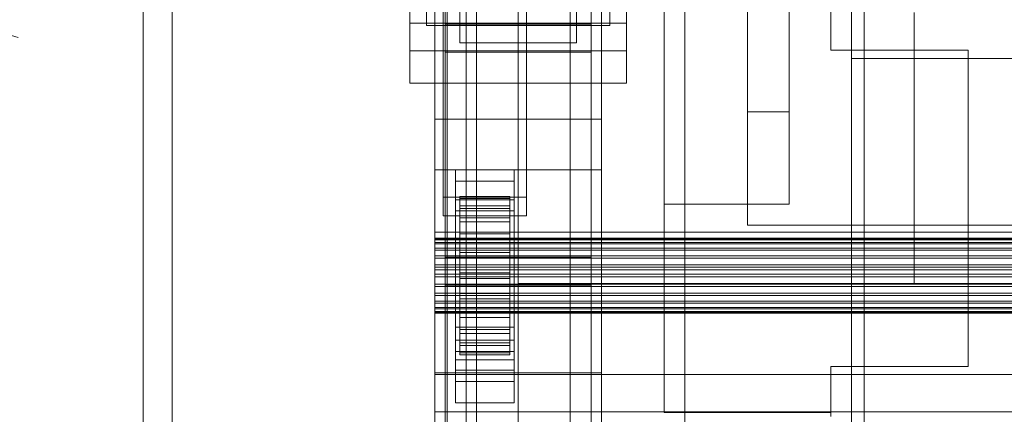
# Model space of a CAD drawing. Header units: millimetres. Extents: x -1970 to 61924, y -58230 to 6847.
# Tile 14 of 256: x -1600 to -1363, y -34735 to -34641. Entities that reach past the tile are written whole.
import ezdxf

# ---------------------------------------------------------------- set-up
doc = ezdxf.new("R2010")
doc.units = ezdxf.units.MM
for name, color, linetype, lineweight in [('COTAS_O', 1, 'Continuous', 0), ('COTAS_P', 1, 'Continuous', 0), ('frontal_briquetadora', 7, 'Continuous', 0), ('frontal_C03', 7, 'Continuous', 0), ('frontal_secador', 7, 'Continuous', 0)]:
    doc.layers.add(name, color=color, linetype=linetype, lineweight=lineweight)
doc.dimstyles.new('R19_100', dxfattribs={"dimtxt": 250, "dimasz": 150, "dimexe": 150, "dimexo": 80, "dimgap": 100, "dimtad": 1, "dimtih": 1, "dimtoh": 1, "dimdsep": 46, "dimcen": 0.09, "dimadec": 0, "dimazin": 0, "dimtfac": 1, "dimtdec": 4, "dimtofl": 0, "dimtmove": 0, "dimatfit": 3, "dimfxl": 1, "dimtolj": 1, "dimtzin": 0, "dimarcsym": 0})

# ---------------------------------------------------------------- blocks, each defined once
blk = doc.blocks.new('DIM_R26_43')
at = {"layer": 'COTAS_P'}
for p, q in [((-1750, -34600), (-1600, -34555)), ((2600, -34600), (2450, -34555)), ((-1750, -35500), (-1750, -34600)), ((-1750, -34600), (2600, -34600)), ((-1750, -34600), (-1600, -34645)), ((2600, -34600), (2450, -34645)), ((2600, -35500), (2600, -34600))]:
    blk.add_line(p, q, dxfattribs=at)
blk.add_text('4350 P', height=250, dxfattribs=at).set_placement((425, -34500))
blk = doc.blocks.new('DIM_R26_50')
at = {"layer": 'COTAS_O'}
for p, q in [((-1480, -33670), (-780, -33670)), ((-780, -33670), (-825, -33820)), ((-780, -36000), (-780, -33670)), ((-780, -33670), (-735, -33820)), ((-780, -36000), (-825, -35850)), ((-780, -36000), (-735, -35850)), ((-1480, -36000), (-780, -36000))]:
    blk.add_line(p, q, dxfattribs=at)
blk.add_text('2330 O', height=250, rotation=90, dxfattribs=at).set_placement((-880, -34835))
blk = doc.blocks.new('DIM_R26_52')
at = {"layer": 'COTAS_O'}
for p, q in [((-1400, -33000), (-700, -33000)), ((-700, -33000), (-745, -33150)), ((-700, -36000), (-700, -33000)), ((-700, -33000), (-655, -33150)), ((-700, -36000), (-745, -35850)), ((-700, -36000), (-655, -35850)), ((-1400, -36000), (-700, -36000))]:
    blk.add_line(p, q, dxfattribs=at)
blk.add_text('3000 O', height=250, rotation=90, dxfattribs=at).set_placement((-800, -34500))

msp = doc.modelspace()

# ---------------------------------------------------------------- linework, layer by layer
at = {"layer": 'frontal_briquetadora'}
for p, q in [((-1445, -34685), (-1445, -34350)), ((-1425, -34350), (-1425, -34685)), ((-1445, -34685), (-1445, -34420.934)), ((-1445, -34436.107), (-1445, -34685)), ((-1425, -34436.107), (-1425, -34662.857)), ((-1425, -34510), (-1425, -34690)), ((-1445, -34612), (-1445, -34735)), ((-1415, -34685), (-1415, -34622.143)), ((-1415, -34662.857), (-1415, -34622.143)), ((-1445, -34636), (-1445, -34735)), ((-1405, -34636), (-1405, -34648)), ((-1385, -34690), (-1385, -34639)), ((-1385, -34639), (-1385, -34704)), ((-1405, -34648), (-1372, -34648)), ((-1372, -34648), (-1372, -34724)), ((-1425, -34690), (-1425, -34662.857)), ((-1415, -34662.857), (-1425, -34662.857)), ((-1415, -34662.857), (-1415, -34685)), ((-1415, -34685), (-1445, -34685)), ((-1425, -34685), (-1445, -34685)), ((-1385, -34690), (-1425, -34690)), ((-620, -34690), (-1425, -34690)), ((-1320, -34690), (-1385, -34690)), ((-1385, -34690), (-1385, -34704)), ((-570, -34704), (-1480, -34704)), ((-1480, -34704), (-1480, -34736)), ((-1385, -34704), (-1320, -34704)), ((-1405, -34735), (-1405, -34724)), ((-1405, -34724), (-1405, -34736)), ((-1372, -34724), (-1405, -34724)), ((-1445, -34735), (-1405, -34735)), ((-1405, -34735), (-1405, -34736))]:
    msp.add_line(p, q, dxfattribs=at)
at = {"layer": 'frontal_C03'}
for p, q in [((-1500, -34875.113), (-1500, -32314.944)), ((-1500, -32318.841), (-1500, -34879.011)), ((-1570, -35975), (-1570, -32996.942)), ((-1563, -35975), (-1563, -32996.942)), ((-1497, -35975), (-1497, -32996.942)), ((-1490, -35975), (-1490, -32996.942)), ((-1570, -35975), (-1570, -33266.434)), ((-1563, -35975), (-1563, -33266.434)), ((-1497, -35975), (-1497, -33266.434)), ((-1490, -35975), (-1490, -33266.434)), ((-1570, -35975), (-1570, -33805.417)), ((-1563, -35975), (-1563, -33805.417)), ((-1497, -35975), (-1497, -33805.417)), ((-1490, -35975), (-1490, -33805.417)), ((-1492.5, -34957.413), (-1492.5, -34362.453)), ((-1467.5, -34362.453), (-1467.5, -34957.413)), ((-1497.5, -34697.731), (-1497.5, -34372.263)), ((-1462.5, -34372.263), (-1462.5, -34697.731)), ((-1497.5, -34704.469), (-1497.5, -34379)), ((-1462.5, -34704.469), (-1462.5, -34379)), ((-1492.5, -34983.77), (-1492.5, -34388.81)), ((-1467.5, -34983.77), (-1467.5, -34388.81)), ((-1500, -34664.612), (-1500, -34395.121)), ((-1460, -34664.612), (-1460, -34395.121)), ((-1500, -34676.738), (-1500, -34407.247)), ((-1460, -34407.247), (-1460, -34676.738)), ((-1570, -35975), (-1570, -34411.773)), ((-1563, -35975), (-1563, -34411.773)), ((-1497, -35975), (-1497, -34411.773)), ((-1490, -35975), (-1490, -34411.773)), ((-1500, -34725.461), (-1500, -34455.97)), ((-1460, -34725.461), (-1460, -34455.97)), ((-1480, -34813.291), (-1480, -34466.384)), ((-1440, -34466.384), (-1440, -34813.291)), ((-1480, -34475.367), (-1480, -34822.274)), ((-1440, -34822.274), (-1440, -34475.367)), ((-1498, -34683.342), (-1498, -34622.536)), ((-1478, -34622.536), (-1478, -34683.342)), ((-1500, -34625.634), (-1500, -34664.612)), ((-1500, -34895.125), (-1500, -34625.634)), ((-1498, -34627.028), (-1498, -34687.834)), ((-1478, -34687.834), (-1478, -34627.028)), ((-1460, -34664.612), (-1460, -34625.634)), ((-1460, -34625.634), (-1460, -34895.125)), ((-1502, -34630.396), (-1502, -34642.09)), ((-1502, -34630.861), (-1502, -34642.09)), ((-1458, -34642.09), (-1458, -34630.396)), ((-1458, -34642.09), (-1458, -34630.861)), ((-1506, -34648.16), (-1506, -34633.787)), ((-1506, -34641.583), (-1506, -34633.787)), ((-1454, -34633.787), (-1454, -34648.16)), ((-1454, -34633.787), (-1454, -34641.583)), ((-1494, -34634.597), (-1494, -34646.291)), ((-1466, -34646.291), (-1466, -34634.597)), ((-1494, -34639.554), (-1494, -34646.291)), ((-1466, -34646.291), (-1466, -34639.554)), ((-1454, -34641.583), (-1506, -34641.583)), ((-1506, -34641.583), (-1506, -34655.955)), ((-1502, -34642.09), (-1458, -34642.09)), ((-1497.5, -34648.492), (-1497.5, -34641.754)), ((-1497.5, -34641.754), (-1462.5, -34641.754)), ((-1497.5, -34967.223), (-1497.5, -34641.754)), ((-1462.5, -34641.754), (-1462.5, -34648.492)), ((-1462.5, -34641.754), (-1462.5, -34967.223)), ((-1454, -34655.955), (-1454, -34641.583)), ((-1454, -34648.16), (-1506, -34648.16)), ((-1506, -34648.16), (-1506, -34655.955)), ((-1494, -34646.291), (-1466, -34646.291)), ((-1454, -34655.955), (-1454, -34648.16)), ((-1462.5, -34648.492), (-1497.5, -34648.492)), ((-1497.5, -34973.96), (-1497.5, -34648.492)), ((-1462.5, -34973.96), (-1462.5, -34648.492)), ((-1506, -34655.955), (-1454, -34655.955)), ((-1500, -34664.612), (-1460, -34664.612)), ((-1500, -34934.104), (-1500, -34664.612)), ((-1460, -34934.104), (-1460, -34664.612)), ((-1460, -34676.738), (-1500, -34676.738)), ((-1500, -34676.738), (-1500, -34725.461)), ((-1500, -34946.23), (-1500, -34676.738)), ((-1495, -34679.445), (-1495, -34676.75)), ((-1495, -34676.75), (-1481, -34676.75)), ((-1495, -34717.677), (-1495, -34676.75)), ((-1481, -34676.75), (-1481, -34679.445)), ((-1481, -34676.75), (-1481, -34717.677)), ((-1460, -34725.461), (-1460, -34676.738)), ((-1460, -34676.738), (-1460, -34946.23)), ((-1481, -34679.445), (-1495, -34679.445)), ((-1495, -34679.445), (-1495, -34720.372)), ((-1481, -34720.372), (-1481, -34679.445)), ((-1478, -34683.342), (-1498, -34683.342)), ((-1498, -34683.342), (-1498, -34687.834)), ((-1494, -34693.159), (-1494, -34683.166)), ((-1494, -34683.166), (-1494, -34683.986)), ((-1494, -34683.166), (-1482, -34683.166)), ((-1494, -34683.639), (-1494, -34683.166)), ((-1494, -34693.384), (-1494, -34683.639)), ((-1494, -34683.639), (-1482, -34683.639)), ((-1494, -34685.374), (-1494, -34683.639)), ((-1482, -34683.986), (-1482, -34683.166)), ((-1482, -34683.166), (-1482, -34693.159)), ((-1482, -34683.166), (-1482, -34683.639)), ((-1482, -34683.639), (-1482, -34693.384)), ((-1482, -34683.639), (-1482, -34685.374)), ((-1478, -34687.834), (-1478, -34683.342)), ((-1495, -34686.631), (-1495, -34683.936)), ((-1495, -34683.936), (-1481, -34683.936)), ((-1495, -34724.863), (-1495, -34683.936)), ((-1494, -34693.548), (-1494, -34683.986)), ((-1494, -34683.986), (-1494, -34686.045)), ((-1494, -34683.986), (-1482, -34683.986)), ((-1494, -34694.206), (-1494, -34685.374)), ((-1494, -34685.374), (-1482, -34685.374)), ((-1494, -34688.253), (-1494, -34685.374)), ((-1494, -34694.523), (-1494, -34686.045)), ((-1494, -34686.045), (-1494, -34689.201)), ((-1494, -34686.045), (-1482, -34686.045)), ((-1482, -34686.045), (-1482, -34683.986)), ((-1482, -34683.986), (-1482, -34693.548)), ((-1482, -34685.374), (-1482, -34694.206)), ((-1482, -34685.374), (-1482, -34688.253)), ((-1482, -34689.201), (-1482, -34686.045)), ((-1482, -34686.045), (-1482, -34694.523)), ((-1481, -34683.936), (-1481, -34686.631)), ((-1481, -34683.936), (-1481, -34724.863)), ((-1498, -34687.834), (-1478, -34687.834)), ((-1481, -34686.631), (-1495, -34686.631)), ((-1495, -34686.631), (-1495, -34727.558)), ((-1494, -34695.569), (-1494, -34688.253)), ((-1494, -34688.253), (-1482, -34688.253)), ((-1494, -34692.079), (-1494, -34688.253)), ((-1482, -34688.253), (-1482, -34695.569)), ((-1482, -34688.253), (-1482, -34692.079)), ((-1481, -34727.558), (-1481, -34686.631)), ((-1494, -34696.018), (-1494, -34689.201)), ((-1494, -34689.201), (-1494, -34693.24)), ((-1494, -34689.201), (-1482, -34689.201)), ((-1482, -34693.24), (-1482, -34689.201)), ((-1482, -34689.201), (-1482, -34696.018)), ((-1500, -34700.719), (-1500, -34691.736)), ((-1500, -34691.736), (1500, -34691.736)), ((-1500, -34725.842), (-1500, -34691.736)), ((-1500, -34693.384), (-1500, -34693.159)), ((-1500, -34693.159), (-1500, -34693.548)), ((-1500, -34693.159), (1500, -34693.159)), ((-1494, -34697.382), (-1494, -34692.079)), ((-1494, -34692.079), (-1482, -34692.079)), ((-1494, -34696.592), (-1494, -34692.079)), ((-1494, -34693.548), (-1494, -34693.159)), ((-1482, -34693.159), (-1494, -34693.159)), ((-1494, -34693.159), (-1494, -34693.384)), ((-1482, -34692.079), (-1482, -34697.382)), ((-1482, -34692.079), (-1482, -34696.592)), ((-1482, -34693.159), (-1482, -34693.548)), ((-1482, -34693.384), (-1482, -34693.159)), ((-1500, -34694.206), (-1500, -34693.384)), ((-1500, -34693.384), (1500, -34693.384)), ((-1500, -34693.548), (-1500, -34694.523)), ((-1500, -34693.548), (1500, -34693.548)), ((-1500, -34695.569), (-1500, -34694.206)), ((-1500, -34694.206), (1500, -34694.206)), ((-1500, -34694.523), (-1500, -34696.018)), ((-1500, -34694.523), (1500, -34694.523)), ((-1500, -34697.382), (-1500, -34695.569)), ((-1500, -34695.569), (1500, -34695.569)), ((-1494, -34697.932), (-1494, -34693.24)), ((-1494, -34693.24), (-1494, -34697.887)), ((-1494, -34693.24), (-1482, -34693.24)), ((-1482, -34693.384), (-1494, -34693.384)), ((-1494, -34693.384), (-1494, -34694.206)), ((-1494, -34694.523), (-1494, -34693.548)), ((-1482, -34693.548), (-1494, -34693.548)), ((-1482, -34694.206), (-1494, -34694.206)), ((-1494, -34694.206), (-1494, -34695.569)), ((-1494, -34696.018), (-1494, -34694.523)), ((-1482, -34694.523), (-1494, -34694.523)), ((-1482, -34695.569), (-1494, -34695.569)), ((-1494, -34695.569), (-1494, -34697.382)), ((-1482, -34697.887), (-1482, -34693.24)), ((-1482, -34693.24), (-1482, -34697.932)), ((-1482, -34694.206), (-1482, -34693.384)), ((-1482, -34693.548), (-1482, -34694.523)), ((-1482, -34695.569), (-1482, -34694.206)), ((-1482, -34694.523), (-1482, -34696.018)), ((-1482, -34697.382), (-1482, -34695.569)), ((-1500, -34696.018), (-1500, -34697.932)), ((-1500, -34696.018), (1500, -34696.018)), ((-1500, -34699.519), (-1500, -34697.382)), ((-1500, -34697.382), (1500, -34697.382)), ((-1500, -34697.932), (-1500, -34700.133)), ((-1500, -34697.932), (1500, -34697.932)), ((-1462.5, -34697.731), (-1497.5, -34697.731)), ((-1497.5, -34697.731), (-1497.5, -34704.469)), ((-1494, -34697.932), (-1494, -34696.018)), ((-1482, -34696.018), (-1494, -34696.018)), ((-1494, -34699.519), (-1494, -34696.592)), ((-1494, -34696.592), (-1482, -34696.592)), ((-1494, -34701.483), (-1494, -34696.592)), ((-1482, -34697.382), (-1494, -34697.382)), ((-1494, -34697.382), (-1494, -34699.519)), ((-1494, -34697.887), (-1494, -34700.133)), ((-1482, -34697.887), (-1494, -34697.887)), ((-1494, -34697.887), (-1494, -34702.824)), ((-1494, -34700.133), (-1494, -34697.932)), ((-1482, -34697.932), (-1494, -34697.932)), ((-1482, -34696.018), (-1482, -34697.932)), ((-1482, -34696.592), (-1482, -34699.519)), ((-1482, -34696.592), (-1482, -34701.483)), ((-1482, -34699.519), (-1482, -34697.382)), ((-1482, -34700.133), (-1482, -34697.887)), ((-1482, -34702.824), (-1482, -34697.887)), ((-1482, -34697.932), (-1482, -34700.133)), ((-1462.5, -34704.469), (-1462.5, -34697.731)), ((-1500, -34701.836), (-1500, -34699.519)), ((-1500, -34699.519), (1500, -34699.519)), ((-1500, -34700.133), (-1500, -34702.471)), ((1500, -34700.133), (-1500, -34700.133)), ((-1482, -34699.519), (-1494, -34699.519)), ((-1494, -34699.519), (-1494, -34701.836)), ((-1494, -34700.133), (-1482, -34700.133)), ((-1494, -34702.471), (-1494, -34700.133)), ((-1482, -34701.836), (-1482, -34699.519)), ((-1482, -34700.133), (-1482, -34702.471)), ((1500, -34700.719), (-1500, -34700.719)), ((-1500, -34700.719), (-1500, -34734.825)), ((-1500, -34704.175), (-1500, -34701.836)), ((-1500, -34701.836), (1500, -34701.836)), ((-1500, -34702.471), (-1500, -34704.789)), ((-1500, -34702.471), (1500, -34702.471)), ((-1494, -34701.836), (-1494, -34701.483)), ((-1494, -34701.483), (-1482, -34701.483)), ((-1494, -34706.421), (-1494, -34701.483)), ((-1482, -34701.836), (-1494, -34701.836)), ((-1494, -34701.836), (-1494, -34704.175)), ((-1494, -34704.789), (-1494, -34702.471)), ((-1494, -34702.471), (-1494, -34702.824)), ((-1482, -34702.471), (-1494, -34702.471)), ((-1482, -34701.483), (-1482, -34701.836)), ((-1482, -34701.483), (-1482, -34706.421)), ((-1482, -34704.175), (-1482, -34701.836)), ((-1482, -34702.824), (-1482, -34702.471)), ((-1482, -34702.471), (-1482, -34704.789)), ((-1500, -34706.376), (-1500, -34704.175)), ((-1500, -34704.175), (1500, -34704.175)), ((-1500, -34704.789), (-1500, -34706.926)), ((-1500, -34704.789), (1500, -34704.789)), ((-1497.5, -34704.469), (-1462.5, -34704.469)), ((-1494, -34702.824), (-1494, -34707.716)), ((-1494, -34702.824), (-1482, -34702.824)), ((-1494, -34704.175), (-1494, -34706.421)), ((-1482, -34704.175), (-1494, -34704.175)), ((-1494, -34704.175), (-1494, -34706.376)), ((-1494, -34706.926), (-1494, -34704.789)), ((-1494, -34704.789), (-1494, -34707.716)), ((-1482, -34704.789), (-1494, -34704.789)), ((-1482, -34707.716), (-1482, -34702.824)), ((-1482, -34706.421), (-1482, -34704.175)), ((-1482, -34706.376), (-1482, -34704.175)), ((-1482, -34707.716), (-1482, -34704.789)), ((-1482, -34704.789), (-1482, -34706.926)), ((-1500, -34708.289), (-1500, -34706.376)), ((-1500, -34706.376), (1500, -34706.376)), ((-1500, -34706.926), (-1500, -34708.738)), ((-1500, -34706.926), (1500, -34706.926)), ((-1494, -34706.376), (-1494, -34711.067)), ((-1482, -34706.376), (-1494, -34706.376)), ((-1494, -34706.376), (-1494, -34708.289)), ((-1494, -34706.421), (-1482, -34706.421)), ((-1494, -34711.067), (-1494, -34706.421)), ((-1494, -34708.738), (-1494, -34706.926)), ((-1494, -34706.926), (-1494, -34712.229)), ((-1482, -34706.926), (-1494, -34706.926)), ((-1482, -34711.067), (-1482, -34706.376)), ((-1482, -34708.289), (-1482, -34706.376)), ((-1482, -34706.421), (-1482, -34711.067)), ((-1482, -34712.229), (-1482, -34706.926)), ((-1482, -34706.926), (-1482, -34708.738)), ((-1500, -34709.784), (-1500, -34708.289)), ((-1500, -34708.289), (1500, -34708.289)), ((-1500, -34708.738), (-1500, -34710.102)), ((-1500, -34708.738), (1500, -34708.738)), ((-1494, -34707.716), (-1494, -34712.229)), ((-1494, -34707.716), (-1482, -34707.716)), ((-1494, -34708.289), (-1494, -34715.106)), ((-1482, -34708.289), (-1494, -34708.289)), ((-1494, -34708.289), (-1494, -34709.784)), ((-1494, -34710.102), (-1494, -34708.738)), ((-1494, -34708.738), (-1494, -34716.055)), ((-1482, -34708.738), (-1494, -34708.738)), ((-1482, -34712.229), (-1482, -34707.716)), ((-1482, -34715.106), (-1482, -34708.289)), ((-1482, -34709.784), (-1482, -34708.289)), ((-1482, -34716.055), (-1482, -34708.738)), ((-1482, -34708.738), (-1482, -34710.102)), ((-1500, -34710.76), (-1500, -34709.784)), ((-1500, -34709.784), (1500, -34709.784)), ((-1500, -34710.102), (-1500, -34710.924)), ((-1500, -34710.102), (1500, -34710.102)), ((-1500, -34711.148), (-1500, -34710.76)), ((-1500, -34710.76), (1500, -34710.76)), ((-1500, -34710.924), (-1500, -34711.148)), ((-1500, -34710.924), (1500, -34710.924)), ((-1500, -34711.148), (1500, -34711.148)), ((-1494, -34709.784), (-1494, -34718.263)), ((-1482, -34709.784), (-1494, -34709.784)), ((-1494, -34709.784), (-1494, -34710.76)), ((-1494, -34710.924), (-1494, -34710.102)), ((-1494, -34710.102), (-1494, -34718.933)), ((-1482, -34710.102), (-1494, -34710.102)), ((-1494, -34710.76), (-1494, -34720.322)), ((-1482, -34710.76), (-1494, -34710.76)), ((-1494, -34710.76), (-1494, -34711.148)), ((-1494, -34711.148), (-1494, -34710.924)), ((-1494, -34710.924), (-1494, -34720.669)), ((-1482, -34710.924), (-1494, -34710.924)), ((-1494, -34711.067), (-1482, -34711.067)), ((-1494, -34715.106), (-1494, -34711.067)), ((-1494, -34711.148), (-1494, -34721.142)), ((-1482, -34711.148), (-1494, -34711.148)), ((-1482, -34718.263), (-1482, -34709.784)), ((-1482, -34710.76), (-1482, -34709.784)), ((-1482, -34718.933), (-1482, -34710.102)), ((-1482, -34710.102), (-1482, -34710.924)), ((-1482, -34720.322), (-1482, -34710.76)), ((-1482, -34711.148), (-1482, -34710.76)), ((-1482, -34720.669), (-1482, -34710.924)), ((-1482, -34710.924), (-1482, -34711.148)), ((-1482, -34711.067), (-1482, -34715.106)), ((-1482, -34721.142), (-1482, -34711.148)), ((-1494, -34712.229), (-1494, -34716.055)), ((-1494, -34712.229), (-1482, -34712.229)), ((-1482, -34716.055), (-1482, -34712.229)), ((-1495, -34724.859), (-1495, -34714.529)), ((-1495, -34714.529), (-1481, -34714.529)), ((-1495, -34722.324), (-1495, -34714.529)), ((-1494, -34715.106), (-1482, -34715.106)), ((-1494, -34718.263), (-1494, -34715.106)), ((-1494, -34716.055), (-1494, -34718.933)), ((-1494, -34716.055), (-1482, -34716.055)), ((-1482, -34715.106), (-1482, -34718.263)), ((-1482, -34718.933), (-1482, -34716.055)), ((-1481, -34714.529), (-1481, -34724.859)), ((-1481, -34714.529), (-1481, -34722.324)), ((-1481, -34717.677), (-1495, -34717.677)), ((-1495, -34717.677), (-1495, -34720.372)), ((-1494, -34718.263), (-1482, -34718.263)), ((-1494, -34720.322), (-1494, -34718.263)), ((-1494, -34718.933), (-1494, -34720.669)), ((-1494, -34718.933), (-1482, -34718.933)), ((-1482, -34718.263), (-1482, -34720.322)), ((-1482, -34720.669), (-1482, -34718.933)), ((-1481, -34720.372), (-1481, -34717.677)), ((-1495, -34720.372), (-1481, -34720.372)), ((-1494, -34720.322), (-1482, -34720.322)), ((-1494, -34721.142), (-1494, -34720.322)), ((-1494, -34720.669), (-1494, -34721.142)), ((-1494, -34720.669), (-1482, -34720.669)), ((-1494, -34721.142), (-1482, -34721.142)), ((-1482, -34720.322), (-1482, -34721.142)), ((-1482, -34721.142), (-1482, -34720.669)), ((-1481, -34722.324), (-1495, -34722.324)), ((-1495, -34722.324), (-1495, -34732.655)), ((-1481, -34732.655), (-1481, -34722.324)), ((-1500, -34725.461), (-1460, -34725.461)), ((-1500, -34994.953), (-1500, -34725.461)), ((1500, -34725.842), (-1500, -34725.842)), ((-1500, -34725.842), (-1500, -34734.825)), ((-1495, -34724.859), (-1495, -34732.655)), ((-1481, -34724.863), (-1495, -34724.863)), ((-1495, -34724.863), (-1495, -34727.558)), ((-1481, -34732.655), (-1481, -34724.859)), ((-1481, -34727.558), (-1481, -34724.863)), ((-1460, -34994.953), (-1460, -34725.461)), ((-1495, -34727.558), (-1481, -34727.558)), ((-1495, -34732.655), (-1481, -34732.655)), ((-1500, -34734.825), (1500, -34734.825))]:
    msp.add_line(p, q, dxfattribs=at)
at = {"layer": 'frontal_secador'}
for p, q in [((-1400, -36000), (-1400, -33000)), ((-1400, -36000), (-1400, -33075)), ((-1400, -35590), (-1400, -33075)), ((-1400, -35940), (-1400, -33075)), ((-1400, -34650), (-1400, -33075)), ((-1397, -35940), (-1397, -33075)), ((-1400, -36000), (-1400, -33250)), ((-1400, -34650), (1400, -34650)), ((-1400, -34650), (-1250, -34650)), ((-1400, -35100), (-1400, -34650))]:
    msp.add_line(p, q, dxfattribs=at)

# ---------------------------------------------------------------- dimensions: what is measured, and where the dimension line sits
at = {"layer": 'COTAS_O'}
for p1, p2, picture, middle in [((-1400, -36000), (-1400, -33000), 'DIM_R26_52', (-700, -34500)), ((-1480, -36000), (-1480, -33670), 'DIM_R26_50', (-780, -34835))]:
    dim = msp.add_aligned_dim(p1=p1, p2=p2, distance=-700, text='<> O', dimstyle='R19_100', dxfattribs=at)
    dim.commit()
    dim.dimension.update_dxf_attribs({"geometry": picture, "text_midpoint": middle})
at = {"layer": 'COTAS_P'}
dim = msp.add_aligned_dim(p1=(-1750, -35500), p2=(2600, -35500), distance=900, text='<> P', dimstyle='R19_100', dxfattribs=at)
dim.commit()
dim.dimension.update_dxf_attribs({"geometry": 'DIM_R26_43', "text_midpoint": (425, -34600)})

doc.saveas('drawing.dxf')
